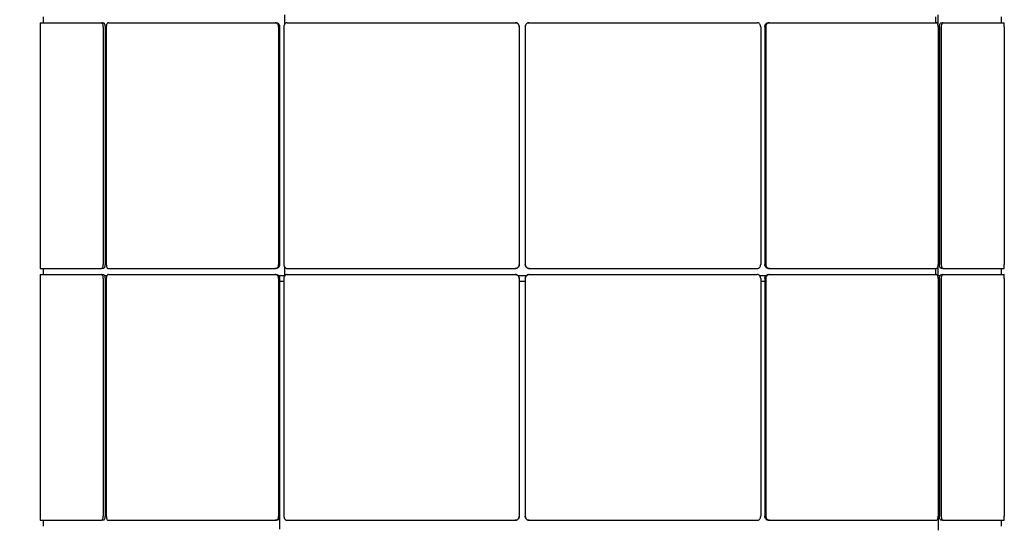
# Model space of a CAD drawing. Header units: millimetres. Extents: x 28 to 4128, y 24 to 2894.
# Tile 6 of 32: x 533 to 1027, y 1857 to 2109. Entities that reach past the tile are written whole.
import ezdxf

# ---------------------------------------------------------------- set-up
doc = ezdxf.new("R2010")
doc.units = ezdxf.units.MM
doc.header["$LTSCALE"] = 10
doc.linetypes.add('SLD-Solido', pattern=[0])
doc.layers.add('QUOTE', color=1, linetype='SLD-Solido')
doc.styles.add('SLDTEXTSTYLE0', font='Gothic.ttf', dxfattribs={"width": 0.913})
doc.dimstyles.new('SLDDIMSTYLE1', dxfattribs={"dimtxt": 26.458333, "dimasz": 20, "dimexe": 0, "dimexo": 0.0625, "dimgap": 6.614583, "dimtad": 1, "dimdec": 1, "dimrnd": 1e-09, "dimzin": 12, "dimdsep": 46, "dimtxsty": 'SLDTEXTSTYLE0', "dimsah": 1, "dimcen": 0.09, "dimadec": 0, "dimazin": 3, "dimtfac": 1, "dimtdec": 1, "dimtofl": 0, "dimtmove": 0, "dimatfit": 3, "dimfxl": 0, "dimfrac": 2, "dimtolj": 1, "dimtzin": 12, "dimarcsym": 0})

# ---------------------------------------------------------------- blocks, each defined once
blk = doc.blocks.new('_D_1')
at = {"layer": 'QUOTE'}
for p, q in [((533.74, 2738.28), (276.38, 2738.28)), ((286.38, 2738.28), (286.38, 1204.08)), ((587.59, 1204.08), (276.38, 1204.08))]:
    blk.add_line(p, q, dxfattribs=at)
for points in [[(286.38, 2738.28), (283.88, 2718.28), (288.88, 2718.28)], [(286.38, 1204.08), (288.88, 1224.08), (283.88, 1224.08)]]:
    blk.add_solid(points, dxfattribs=at)
at = {"layer": 'QUOTE', "insert": (252.58, 1970.93), "char_height": 26.458, "attachment_point": 1, "rotation": 90, "style": 'SLDTEXTSTYLE0'}
blk.add_mtext('1534,2', dxfattribs=at)
blk = doc.blocks.new('_D_2')
at = {"layer": 'QUOTE'}
for p, q in [((533.74, 2738.28), (381.53, 2738.28)), ((391.53, 1224.78), (391.53, 2738.28)), ((539.18, 1224.78), (381.53, 1224.78))]:
    blk.add_line(p, q, dxfattribs=at)
for points in [[(391.53, 2738.28), (389.03, 2718.28), (394.03, 2718.28)], [(391.53, 1224.78), (394.03, 1244.78), (389.03, 1244.78)]]:
    blk.add_solid(points, dxfattribs=at)
at = {"layer": 'QUOTE', "insert": (357.73, 1927.79), "char_height": 26.458, "attachment_point": 1, "rotation": 90, "style": 'SLDTEXTSTYLE0'}
blk.add_mtext('1513,5', dxfattribs=at)

msp = doc.modelspace()

# ---------------------------------------------------------------- linework, layer by layer
for p, q in [((666.04, 2111.27), (666.04, 2106.33)), ((993.34, 2111.15), (993.34, 2106.37)), ((543.77, 2107.27), (574.36, 2107.27)), ((545.17, 2110.27), (545.17, 2107.27)), ((574.36, 2107.27), (575.23, 2107.27)), ((577.87, 2107.27), (661.44, 2107.27)), ((661.44, 2107.27), (661.95, 2107.27)), ((667.51, 2107.27), (781.68, 2107.27)), ((781.68, 2107.27), (781.68, 2107.27)), ((788.68, 2107.27), (788.69, 2107.27)), ((788.69, 2107.27), (902.85, 2107.27)), ((908.42, 2107.27), (908.93, 2107.27)), ((908.93, 2107.27), (992.5, 2107.27)), ((992.1, 2110.27), (992.1, 2107.27)), ((995.14, 2107.27), (996.01, 2107.27)), ((996.01, 2107.27), (1026.6, 2107.27)), ((1025.17, 2107.27), (1025.17, 2110.27)), ((543.75, 2105.27), (543.75, 1986.2)), ((575.34, 2105.27), (575.34, 1986.2)), ((576.21, 2105.27), (576.21, 1986.2)), ((576.85, 2105.27), (576.85, 1986.2)), ((663.16, 2105.27), (663.16, 1986.2)), ((663.67, 2105.27), (663.67, 1986.2)), ((665.77, 2105.27), (665.77, 1986.2)), ((783.68, 2105.27), (783.68, 1986.2)), ((783.68, 2105.27), (783.68, 1986.2)), ((786.68, 2105.27), (786.68, 1986.2)), ((786.69, 2105.27), (786.69, 1986.2)), ((904.6, 2105.27), (904.6, 1986.2)), ((906.7, 2105.27), (906.7, 1986.2)), ((907.2, 2105.27), (907.2, 1986.2)), ((993.52, 2105.27), (993.52, 1986.2)), ((994.16, 2105.27), (994.16, 1986.2)), ((995.02, 2105.27), (995.02, 1986.2)), ((1026.62, 2105.27), (1026.62, 1986.2)), ((543.77, 1984.2), (574.36, 1984.2)), ((545.17, 1984.2), (545.17, 1981.2)), ((575.23, 1984.2), (574.36, 1984.2)), ((577.87, 1984.2), (661.44, 1984.2)), ((661.95, 1984.2), (661.44, 1984.2)), ((666.04, 1985.2), (666.04, 1980.78)), ((667.51, 1984.2), (781.68, 1984.2)), ((781.68, 1984.2), (781.68, 1984.2)), ((788.69, 1984.2), (788.68, 1984.2)), ((788.69, 1984.2), (902.85, 1984.2)), ((908.93, 1984.2), (908.42, 1984.2)), ((908.93, 1984.2), (992.5, 1984.2)), ((992.1, 1984.2), (992.1, 1981.2)), ((993.34, 1985.08), (993.34, 1980.78)), ((996.01, 1984.2), (995.14, 1984.2)), ((996.01, 1984.2), (1026.6, 1984.2)), ((1025.17, 1981.2), (1025.17, 1984.2)), ((543.75, 1979.2), (543.75, 1860.13)), ((543.77, 1981.2), (574.36, 1981.2)), ((574.36, 1981.2), (575.23, 1981.2)), ((575.34, 1979.2), (575.34, 1860.13)), ((575.68, 1980.78), (577.15, 1980.78)), ((576.21, 1979.2), (576.21, 1860.13)), ((576.21, 1977.78), (576.85, 1977.78)), ((576.85, 1979.2), (576.85, 1860.13)), ((577.87, 1981.2), (661.44, 1981.2)), ((661.44, 1981.2), (661.95, 1981.2)), ((662.95, 1980.78), (666.04, 1980.78)), ((663.16, 1979.2), (663.16, 1860.13)), ((663.6, 1977.78), (665.77, 1977.78)), ((663.67, 1979.2), (663.67, 1860.13)), ((665.77, 1979.2), (665.77, 1860.13)), ((666.04, 1980.78), (666.45, 1980.78)), ((667.51, 1981.2), (781.68, 1981.2)), ((781.68, 1981.2), (781.68, 1981.2)), ((782.89, 1980.78), (787.5, 1980.78)), ((783.68, 1979.2), (783.68, 1860.13)), ((783.68, 1979.2), (783.68, 1860.13)), ((783.68, 1977.78), (786.68, 1977.78)), ((786.68, 1979.2), (786.68, 1860.13)), ((786.69, 1979.2), (786.69, 1860.13)), ((788.68, 1981.2), (788.69, 1981.2)), ((788.69, 1981.2), (902.85, 1981.2)), ((903.97, 1980.78), (907.46, 1980.78)), ((904.6, 1979.2), (904.6, 1860.13)), ((904.6, 1977.78), (906.7, 1977.78)), ((906.7, 1979.2), (906.7, 1860.13)), ((907.2, 1979.2), (907.2, 1860.13)), ((908.42, 1981.2), (908.93, 1981.2)), ((908.93, 1981.2), (992.5, 1981.2)), ((993.11, 1980.78), (993.34, 1980.78)), ((993.34, 1980.78), (994.63, 1980.78)), ((993.52, 1979.2), (993.52, 1860.13)), ((993.52, 1977.78), (994.16, 1977.78)), ((994.16, 1979.2), (994.16, 1860.13)), ((995.02, 1979.2), (995.02, 1860.13)), ((995.14, 1981.2), (996.01, 1981.2)), ((996.01, 1981.2), (1026.6, 1981.2)), ((1026.62, 1979.2), (1026.62, 1860.13)), ((663.6, 1859.65), (663.6, 1853.65)), ((993.52, 1860.13), (993.52, 1853.13)), ((543.77, 1858.13), (574.36, 1858.13)), ((545.18, 1858.13), (545.18, 1855.13)), ((575.23, 1858.13), (574.36, 1858.13)), ((577.87, 1858.13), (661.44, 1858.13)), ((661.95, 1858.13), (661.44, 1858.13)), ((667.51, 1858.13), (781.68, 1858.13)), ((781.68, 1858.13), (781.68, 1858.13)), ((788.69, 1858.13), (788.68, 1858.13)), ((788.69, 1858.13), (902.85, 1858.13)), ((908.93, 1858.13), (908.42, 1858.13)), ((908.93, 1858.13), (992.5, 1858.13)), ((996.01, 1858.13), (995.14, 1858.13)), ((996.01, 1858.13), (1026.6, 1858.13)), ((1025.18, 1855.13), (1025.18, 1858.13))]:
    msp.add_line(p, q)
for points, knots in [([(543.77, 2107.27), (543.77, 2107.25), (543.76, 2107.2), (543.75, 2106.86), (543.75, 2106.35), (543.75, 2105.79), (543.75, 2105.42), (543.75, 2105.27)], [0, 0, 0, 0, 0.214692, 0.429384, 0.644072, 0.858762, 1, 1, 1, 1]), ([(575.34, 2105.27), (575.33, 2105.49), (575.31, 2105.94), (575.14, 2106.54), (574.89, 2107), (574.61, 2107.24), (574.43, 2107.26), (574.36, 2107.27)], [0, 0, 0, 0, 0.214692, 0.429385, 0.644076, 0.858765, 1, 1, 1, 1]), ([(575.23, 2107.27), (575.34, 2107.25), (575.56, 2107.2), (575.85, 2106.86), (576.08, 2106.35), (576.19, 2105.79), (576.21, 2105.42), (576.21, 2105.27)], [0, 0, 0, 0, 0.214692, 0.429384, 0.644072, 0.858762, 1, 1, 1, 1]), ([(577.87, 2107.27), (577.75, 2107.25), (577.52, 2107.2), (577.22, 2106.86), (576.99, 2106.35), (576.87, 2105.79), (576.85, 2105.42), (576.85, 2105.27)], [0, 0, 0, 0, 0.2146918, 0.4293838, 0.644072, 0.8587618, 1, 1, 1, 1]), ([(663.16, 2105.27), (663.14, 2105.49), (663.1, 2105.94), (662.81, 2106.54), (662.37, 2107), (661.89, 2107.24), (661.57, 2107.26), (661.44, 2107.27)], [0, 0, 0, 0, 0.214692, 0.429385, 0.644076, 0.858765, 1, 1, 1, 1]), ([(661.95, 2107.27), (662.14, 2107.25), (662.52, 2107.2), (663.04, 2106.86), (663.43, 2106.35), (663.64, 2105.79), (663.66, 2105.42), (663.67, 2105.27)], [0, 0, 0, 0, 0.2146918, 0.4293838, 0.6440719, 0.8587617, 1, 1, 1, 1]), ([(667.51, 2107.27), (667.32, 2107.25), (666.92, 2107.2), (666.4, 2106.86), (666.01, 2106.35), (665.8, 2105.79), (665.78, 2105.42), (665.77, 2105.27)], [0, 0, 0, 0, 0.214692, 0.429384, 0.644072, 0.858762, 1, 1, 1, 1]), ([(783.68, 2105.27), (783.65, 2105.49), (783.61, 2105.94), (783.27, 2106.54), (782.76, 2107), (782.2, 2107.24), (781.82, 2107.26), (781.68, 2107.27)], [0, 0, 0, 0, 0.2146923, 0.4293845, 0.6440762, 0.8587652, 1, 1, 1, 1]), ([(781.68, 2107.27), (781.91, 2107.25), (782.36, 2107.2), (782.96, 2106.86), (783.41, 2106.35), (783.65, 2105.79), (783.67, 2105.42), (783.68, 2105.27)], [0, 0, 0, 0, 0.2146918, 0.4293838, 0.6440719, 0.8587617, 1, 1, 1, 1]), ([(786.68, 2105.27), (786.71, 2105.49), (786.75, 2105.94), (787.09, 2106.54), (787.6, 2107), (788.16, 2107.24), (788.54, 2107.26), (788.68, 2107.27)], [0, 0, 0, 0, 0.2146922, 0.4293845, 0.6440761, 0.8587651, 1, 1, 1, 1]), ([(788.69, 2107.27), (788.46, 2107.25), (788.01, 2107.2), (787.42, 2106.86), (786.96, 2106.35), (786.72, 2105.79), (786.7, 2105.42), (786.69, 2105.27)], [0, 0, 0, 0, 0.214692, 0.429384, 0.644072, 0.858762, 1, 1, 1, 1]), ([(904.6, 2105.27), (904.58, 2105.49), (904.54, 2105.94), (904.24, 2106.54), (903.8, 2107), (903.31, 2107.24), (902.98, 2107.26), (902.85, 2107.27)], [0, 0, 0, 0, 0.214692, 0.429385, 0.644076, 0.858765, 1, 1, 1, 1]), ([(906.7, 2105.27), (906.72, 2105.49), (906.76, 2105.94), (907.05, 2106.54), (907.49, 2107), (907.98, 2107.24), (908.29, 2107.26), (908.42, 2107.27)], [0, 0, 0, 0, 0.214692, 0.429385, 0.644076, 0.858765, 1, 1, 1, 1]), ([(908.93, 2107.27), (908.73, 2107.25), (908.35, 2107.2), (907.83, 2106.86), (907.44, 2106.35), (907.23, 2105.79), (907.21, 2105.42), (907.2, 2105.27)], [0, 0, 0, 0, 0.214692, 0.429384, 0.644072, 0.858762, 1, 1, 1, 1]), ([(993.52, 2105.27), (993.51, 2105.49), (993.48, 2105.94), (993.31, 2106.54), (993.05, 2107), (992.77, 2107.24), (992.58, 2107.26), (992.5, 2107.27)], [0, 0, 0, 0, 0.214692, 0.429385, 0.644076, 0.858765, 1, 1, 1, 1]), ([(994.16, 2105.27), (994.17, 2105.49), (994.19, 2105.94), (994.36, 2106.54), (994.61, 2107), (994.88, 2107.24), (995.07, 2107.26), (995.14, 2107.27)], [0, 0, 0, 0, 0.2146922, 0.4293845, 0.6440761, 0.8587651, 1, 1, 1, 1]), ([(996.01, 2107.27), (995.9, 2107.25), (995.68, 2107.2), (995.38, 2106.86), (995.16, 2106.35), (995.04, 2105.79), (995.03, 2105.42), (995.02, 2105.27)], [0, 0, 0, 0, 0.214692, 0.429384, 0.644072, 0.858762, 1, 1, 1, 1]), ([(1026.62, 2105.27), (1026.62, 2105.49), (1026.62, 2105.94), (1026.61, 2106.54), (1026.61, 2107), (1026.6, 2107.24), (1026.6, 2107.26), (1026.6, 2107.27)], [0, 0, 0, 0, 0.2146923, 0.4293845, 0.6440762, 0.8587652, 1, 1, 1, 1]), ([(543.75, 1986.2), (543.75, 1985.98), (543.75, 1985.53), (543.75, 1984.93), (543.76, 1984.48), (543.76, 1984.24), (543.77, 1984.21), (543.77, 1984.2)], [0, 0, 0, 0, 0.214692, 0.429385, 0.644076, 0.858765, 1, 1, 1, 1]), ([(574.36, 1984.2), (574.47, 1984.23), (574.69, 1984.27), (574.98, 1984.62), (575.21, 1985.12), (575.32, 1985.69), (575.34, 1986.06), (575.34, 1986.2)], [0, 0, 0, 0, 0.214692, 0.429384, 0.644072, 0.858762, 1, 1, 1, 1]), ([(576.21, 1986.2), (576.2, 1985.98), (576.18, 1985.53), (576.01, 1984.93), (575.76, 1984.48), (575.48, 1984.24), (575.3, 1984.21), (575.23, 1984.2)], [0, 0, 0, 0, 0.214692, 0.429385, 0.644076, 0.858765, 1, 1, 1, 1]), ([(576.85, 1986.2), (576.86, 1985.98), (576.88, 1985.53), (577.06, 1984.93), (577.31, 1984.48), (577.6, 1984.24), (577.79, 1984.21), (577.87, 1984.2)], [0, 0, 0, 0, 0.214692, 0.429385, 0.644076, 0.858765, 1, 1, 1, 1]), ([(661.44, 1984.2), (661.63, 1984.23), (662.02, 1984.27), (662.54, 1984.62), (662.93, 1985.12), (663.13, 1985.69), (663.15, 1986.06), (663.16, 1986.2)], [0, 0, 0, 0, 0.214692, 0.429384, 0.644072, 0.858762, 1, 1, 1, 1]), ([(663.67, 1986.2), (663.65, 1985.98), (663.61, 1985.53), (663.31, 1984.93), (662.87, 1984.48), (662.39, 1984.24), (662.07, 1984.21), (661.95, 1984.2)], [0, 0, 0, 0, 0.214692, 0.429385, 0.644076, 0.858765, 1, 1, 1, 1]), ([(665.77, 1986.2), (665.79, 1985.98), (665.83, 1985.53), (666.13, 1984.93), (666.57, 1984.48), (667.06, 1984.24), (667.38, 1984.21), (667.51, 1984.2)], [0, 0, 0, 0, 0.214692, 0.429385, 0.644076, 0.858765, 1, 1, 1, 1]), ([(781.68, 1984.2), (781.9, 1984.23), (782.35, 1984.27), (782.95, 1984.62), (783.4, 1985.12), (783.64, 1985.69), (783.67, 1986.06), (783.68, 1986.2)], [0, 0, 0, 0, 0.214692, 0.429384, 0.644072, 0.858762, 1, 1, 1, 1]), ([(783.68, 1986.2), (783.66, 1985.98), (783.62, 1985.53), (783.27, 1984.93), (782.76, 1984.48), (782.2, 1984.24), (781.83, 1984.21), (781.68, 1984.2)], [0, 0, 0, 0, 0.214692, 0.429385, 0.644076, 0.858765, 1, 1, 1, 1]), ([(788.68, 1984.2), (788.46, 1984.23), (788.01, 1984.27), (787.41, 1984.62), (786.96, 1985.12), (786.72, 1985.69), (786.69, 1986.06), (786.68, 1986.2)], [0, 0, 0, 0, 0.214692, 0.429384, 0.644072, 0.858762, 1, 1, 1, 1]), ([(786.69, 1986.2), (786.71, 1985.98), (786.76, 1985.53), (787.1, 1984.93), (787.61, 1984.48), (788.17, 1984.24), (788.54, 1984.21), (788.69, 1984.2)], [0, 0, 0, 0, 0.2146923, 0.4293845, 0.6440762, 0.8587652, 1, 1, 1, 1]), ([(902.85, 1984.2), (903.05, 1984.23), (903.44, 1984.27), (903.96, 1984.62), (904.36, 1985.12), (904.57, 1985.69), (904.59, 1986.06), (904.6, 1986.2)], [0, 0, 0, 0, 0.2146918, 0.4293838, 0.644072, 0.8587618, 1, 1, 1, 1]), ([(908.42, 1984.2), (908.23, 1984.23), (907.84, 1984.27), (907.33, 1984.62), (906.94, 1985.12), (906.73, 1985.69), (906.71, 1986.06), (906.7, 1986.2)], [0, 0, 0, 0, 0.214692, 0.429384, 0.644072, 0.858762, 1, 1, 1, 1]), ([(907.2, 1986.2), (907.22, 1985.98), (907.26, 1985.53), (907.56, 1984.93), (908, 1984.48), (908.48, 1984.24), (908.8, 1984.21), (908.93, 1984.2)], [0, 0, 0, 0, 0.214692, 0.429385, 0.644076, 0.858765, 1, 1, 1, 1]), ([(992.5, 1984.2), (992.62, 1984.23), (992.85, 1984.27), (993.15, 1984.62), (993.38, 1985.12), (993.5, 1985.69), (993.51, 1986.06), (993.52, 1986.2)], [0, 0, 0, 0, 0.214692, 0.429384, 0.644072, 0.858762, 1, 1, 1, 1]), ([(995.14, 1984.2), (995.03, 1984.23), (994.81, 1984.27), (994.51, 1984.62), (994.29, 1985.12), (994.17, 1985.69), (994.16, 1986.06), (994.16, 1986.2)], [0, 0, 0, 0, 0.2146918, 0.4293838, 0.6440719, 0.8587617, 1, 1, 1, 1]), ([(995.02, 1986.2), (995.04, 1985.98), (995.06, 1985.53), (995.23, 1984.93), (995.48, 1984.48), (995.75, 1984.24), (995.93, 1984.21), (996.01, 1984.2)], [0, 0, 0, 0, 0.2146923, 0.4293845, 0.6440762, 0.8587652, 1, 1, 1, 1]), ([(1026.6, 1984.2), (1026.6, 1984.23), (1026.61, 1984.27), (1026.61, 1984.62), (1026.62, 1985.12), (1026.62, 1985.69), (1026.62, 1986.06), (1026.62, 1986.2)], [0, 0, 0, 0, 0.214692, 0.429384, 0.644072, 0.858762, 1, 1, 1, 1]), ([(543.77, 1981.2), (543.77, 1981.18), (543.76, 1981.13), (543.75, 1980.79), (543.75, 1980.28), (543.75, 1979.72), (543.75, 1979.35), (543.75, 1979.2)], [0, 0, 0, 0, 0.214692, 0.429384, 0.644072, 0.858762, 1, 1, 1, 1]), ([(575.34, 1979.2), (575.33, 1979.42), (575.31, 1979.87), (575.14, 1980.47), (574.89, 1980.93), (574.61, 1981.17), (574.43, 1981.19), (574.36, 1981.2)], [0, 0, 0, 0, 0.214692, 0.429385, 0.644076, 0.858765, 1, 1, 1, 1]), ([(575.23, 1981.2), (575.34, 1981.18), (575.56, 1981.13), (575.85, 1980.79), (576.08, 1980.28), (576.19, 1979.72), (576.21, 1979.35), (576.21, 1979.2)], [0, 0, 0, 0, 0.214692, 0.429384, 0.644072, 0.858762, 1, 1, 1, 1]), ([(577.87, 1981.2), (577.75, 1981.18), (577.52, 1981.13), (577.22, 1980.79), (576.99, 1980.28), (576.87, 1979.72), (576.85, 1979.35), (576.85, 1979.2)], [0, 0, 0, 0, 0.2146918, 0.4293838, 0.644072, 0.8587618, 1, 1, 1, 1]), ([(663.16, 1979.2), (663.14, 1979.42), (663.1, 1979.87), (662.81, 1980.47), (662.37, 1980.93), (661.89, 1981.17), (661.57, 1981.19), (661.44, 1981.2)], [0, 0, 0, 0, 0.214692, 0.429385, 0.644076, 0.858765, 1, 1, 1, 1]), ([(661.95, 1981.2), (662.14, 1981.18), (662.52, 1981.13), (663.04, 1980.79), (663.43, 1980.28), (663.64, 1979.72), (663.66, 1979.35), (663.67, 1979.2)], [0, 0, 0, 0, 0.2146918, 0.4293838, 0.6440719, 0.8587617, 1, 1, 1, 1]), ([(667.51, 1981.2), (667.32, 1981.18), (666.92, 1981.13), (666.4, 1980.79), (666.01, 1980.28), (665.8, 1979.72), (665.78, 1979.35), (665.77, 1979.2)], [0, 0, 0, 0, 0.214692, 0.429384, 0.644072, 0.858762, 1, 1, 1, 1]), ([(783.68, 1979.2), (783.65, 1979.42), (783.61, 1979.87), (783.27, 1980.47), (782.76, 1980.93), (782.2, 1981.17), (781.82, 1981.19), (781.68, 1981.2)], [0, 0, 0, 0, 0.2146923, 0.4293845, 0.6440762, 0.8587652, 1, 1, 1, 1]), ([(781.68, 1981.2), (781.91, 1981.18), (782.36, 1981.13), (782.96, 1980.79), (783.41, 1980.28), (783.65, 1979.72), (783.67, 1979.35), (783.68, 1979.2)], [0, 0, 0, 0, 0.2146918, 0.4293838, 0.6440719, 0.8587617, 1, 1, 1, 1]), ([(786.68, 1979.2), (786.71, 1979.42), (786.75, 1979.87), (787.09, 1980.47), (787.6, 1980.93), (788.16, 1981.17), (788.54, 1981.19), (788.68, 1981.2)], [0, 0, 0, 0, 0.2146922, 0.4293845, 0.6440761, 0.8587651, 1, 1, 1, 1]), ([(788.69, 1981.2), (788.46, 1981.18), (788.01, 1981.13), (787.42, 1980.79), (786.96, 1980.28), (786.72, 1979.72), (786.7, 1979.35), (786.69, 1979.2)], [0, 0, 0, 0, 0.214692, 0.429384, 0.644072, 0.858762, 1, 1, 1, 1]), ([(904.6, 1979.2), (904.58, 1979.42), (904.54, 1979.87), (904.24, 1980.47), (903.8, 1980.93), (903.31, 1981.17), (902.98, 1981.19), (902.85, 1981.2)], [0, 0, 0, 0, 0.214692, 0.429385, 0.644076, 0.858765, 1, 1, 1, 1]), ([(906.7, 1979.2), (906.72, 1979.42), (906.76, 1979.87), (907.05, 1980.47), (907.49, 1980.93), (907.98, 1981.17), (908.29, 1981.19), (908.42, 1981.2)], [0, 0, 0, 0, 0.214692, 0.429385, 0.644076, 0.858765, 1, 1, 1, 1]), ([(908.93, 1981.2), (908.73, 1981.18), (908.35, 1981.13), (907.83, 1980.79), (907.44, 1980.28), (907.23, 1979.72), (907.21, 1979.35), (907.2, 1979.2)], [0, 0, 0, 0, 0.214692, 0.429384, 0.644072, 0.858762, 1, 1, 1, 1]), ([(993.52, 1979.2), (993.51, 1979.42), (993.48, 1979.87), (993.31, 1980.47), (993.05, 1980.93), (992.77, 1981.17), (992.58, 1981.19), (992.5, 1981.2)], [0, 0, 0, 0, 0.214692, 0.429385, 0.644076, 0.858765, 1, 1, 1, 1]), ([(994.16, 1979.2), (994.17, 1979.42), (994.19, 1979.87), (994.36, 1980.47), (994.61, 1980.93), (994.88, 1981.17), (995.07, 1981.19), (995.14, 1981.2)], [0, 0, 0, 0, 0.2146922, 0.4293845, 0.6440761, 0.8587651, 1, 1, 1, 1]), ([(996.01, 1981.2), (995.9, 1981.18), (995.68, 1981.13), (995.38, 1980.79), (995.16, 1980.28), (995.04, 1979.72), (995.03, 1979.35), (995.02, 1979.2)], [0, 0, 0, 0, 0.214692, 0.429384, 0.644072, 0.858762, 1, 1, 1, 1]), ([(1026.62, 1979.2), (1026.62, 1979.42), (1026.62, 1979.87), (1026.61, 1980.47), (1026.61, 1980.93), (1026.6, 1981.17), (1026.6, 1981.19), (1026.6, 1981.2)], [0, 0, 0, 0, 0.2146923, 0.4293845, 0.6440762, 0.8587652, 1, 1, 1, 1]), ([(543.75, 1860.13), (543.75, 1859.91), (543.75, 1859.46), (543.75, 1858.86), (543.76, 1858.41), (543.76, 1858.17), (543.77, 1858.14), (543.77, 1858.13)], [0, 0, 0, 0, 0.214692, 0.429385, 0.644076, 0.858765, 1, 1, 1, 1]), ([(574.36, 1858.13), (574.47, 1858.16), (574.69, 1858.2), (574.98, 1858.55), (575.21, 1859.05), (575.32, 1859.62), (575.34, 1859.99), (575.34, 1860.13)], [0, 0, 0, 0, 0.214692, 0.429384, 0.644072, 0.858762, 1, 1, 1, 1]), ([(576.21, 1860.13), (576.2, 1859.91), (576.18, 1859.46), (576.01, 1858.86), (575.76, 1858.41), (575.48, 1858.17), (575.3, 1858.14), (575.23, 1858.13)], [0, 0, 0, 0, 0.214692, 0.429385, 0.644076, 0.858765, 1, 1, 1, 1]), ([(576.85, 1860.13), (576.86, 1859.91), (576.88, 1859.46), (577.06, 1858.86), (577.31, 1858.41), (577.6, 1858.17), (577.79, 1858.14), (577.87, 1858.13)], [0, 0, 0, 0, 0.214692, 0.429385, 0.644076, 0.858765, 1, 1, 1, 1]), ([(661.44, 1858.13), (661.63, 1858.16), (662.02, 1858.2), (662.54, 1858.55), (662.93, 1859.05), (663.13, 1859.62), (663.15, 1859.99), (663.16, 1860.13)], [0, 0, 0, 0, 0.214692, 0.429384, 0.644072, 0.858762, 1, 1, 1, 1]), ([(663.67, 1860.13), (663.65, 1859.91), (663.61, 1859.46), (663.31, 1858.86), (662.87, 1858.41), (662.39, 1858.17), (662.07, 1858.14), (661.95, 1858.13)], [0, 0, 0, 0, 0.214692, 0.429385, 0.644076, 0.858765, 1, 1, 1, 1]), ([(665.77, 1860.13), (665.79, 1859.91), (665.83, 1859.46), (666.13, 1858.86), (666.57, 1858.41), (667.06, 1858.17), (667.38, 1858.14), (667.51, 1858.13)], [0, 0, 0, 0, 0.214692, 0.429385, 0.644076, 0.858765, 1, 1, 1, 1]), ([(781.68, 1858.13), (781.9, 1858.16), (782.35, 1858.2), (782.95, 1858.55), (783.4, 1859.05), (783.64, 1859.62), (783.67, 1859.99), (783.68, 1860.13)], [0, 0, 0, 0, 0.214692, 0.429384, 0.644072, 0.858762, 1, 1, 1, 1]), ([(783.68, 1860.13), (783.66, 1859.91), (783.62, 1859.46), (783.27, 1858.86), (782.76, 1858.41), (782.2, 1858.17), (781.83, 1858.14), (781.68, 1858.13)], [0, 0, 0, 0, 0.214692, 0.429385, 0.644076, 0.858765, 1, 1, 1, 1]), ([(788.68, 1858.13), (788.46, 1858.16), (788.01, 1858.2), (787.41, 1858.55), (786.96, 1859.05), (786.72, 1859.62), (786.69, 1859.99), (786.68, 1860.13)], [0, 0, 0, 0, 0.214692, 0.429384, 0.644072, 0.858762, 1, 1, 1, 1]), ([(786.69, 1860.13), (786.71, 1859.91), (786.76, 1859.46), (787.1, 1858.86), (787.61, 1858.41), (788.17, 1858.17), (788.54, 1858.14), (788.69, 1858.13)], [0, 0, 0, 0, 0.2146923, 0.4293845, 0.6440762, 0.8587652, 1, 1, 1, 1]), ([(902.85, 1858.13), (903.05, 1858.16), (903.44, 1858.2), (903.96, 1858.55), (904.36, 1859.05), (904.57, 1859.62), (904.59, 1859.99), (904.6, 1860.13)], [0, 0, 0, 0, 0.2146918, 0.4293838, 0.644072, 0.8587618, 1, 1, 1, 1]), ([(908.42, 1858.13), (908.23, 1858.16), (907.84, 1858.2), (907.33, 1858.55), (906.94, 1859.05), (906.73, 1859.62), (906.71, 1859.99), (906.7, 1860.13)], [0, 0, 0, 0, 0.214692, 0.429384, 0.644072, 0.858762, 1, 1, 1, 1]), ([(907.2, 1860.13), (907.22, 1859.91), (907.26, 1859.46), (907.56, 1858.86), (908, 1858.41), (908.48, 1858.17), (908.8, 1858.14), (908.93, 1858.13)], [0, 0, 0, 0, 0.214692, 0.429385, 0.644076, 0.858765, 1, 1, 1, 1]), ([(992.5, 1858.13), (992.62, 1858.16), (992.85, 1858.2), (993.15, 1858.55), (993.38, 1859.05), (993.5, 1859.62), (993.51, 1859.99), (993.52, 1860.13)], [0, 0, 0, 0, 0.214692, 0.429384, 0.644072, 0.858762, 1, 1, 1, 1]), ([(995.14, 1858.13), (995.03, 1858.16), (994.81, 1858.2), (994.51, 1858.55), (994.29, 1859.05), (994.17, 1859.62), (994.16, 1859.99), (994.16, 1860.13)], [0, 0, 0, 0, 0.2146918, 0.4293838, 0.6440719, 0.8587617, 1, 1, 1, 1]), ([(995.02, 1860.13), (995.04, 1859.91), (995.06, 1859.46), (995.23, 1858.86), (995.48, 1858.41), (995.75, 1858.17), (995.93, 1858.14), (996.01, 1858.13)], [0, 0, 0, 0, 0.2146923, 0.4293845, 0.6440762, 0.8587652, 1, 1, 1, 1]), ([(1026.6, 1858.13), (1026.6, 1858.16), (1026.61, 1858.2), (1026.61, 1858.55), (1026.62, 1859.05), (1026.62, 1859.62), (1026.62, 1859.99), (1026.62, 1860.13)], [0, 0, 0, 0, 0.214692, 0.429384, 0.644072, 0.858762, 1, 1, 1, 1])]:
    msp.add_open_spline(points, degree=3, knots=knots)

# ---------------------------------------------------------------- dimensions: what is measured, and where the dimension line sits
at = {"layer": 'QUOTE'}
for base, p1, p2, picture, middle in [((286.38, 1204.08), (543.74, 2738.28), (597.59, 1204.08), '_D_1', (286.38, 2024.68)), ((391.53, 2738.28), (549.18, 1224.78), (543.74, 2738.28), '_D_2', (391.53, 1981.53))]:
    dim = msp.add_linear_dim(base=base, p1=p1, p2=p2, angle=90, dimstyle='SLDDIMSTYLE1', dxfattribs=at)
    dim.commit()
    dim.dimension.update_dxf_attribs({"geometry": picture, "text_midpoint": middle, "dimtype": 160})

doc.saveas('drawing.dxf')
